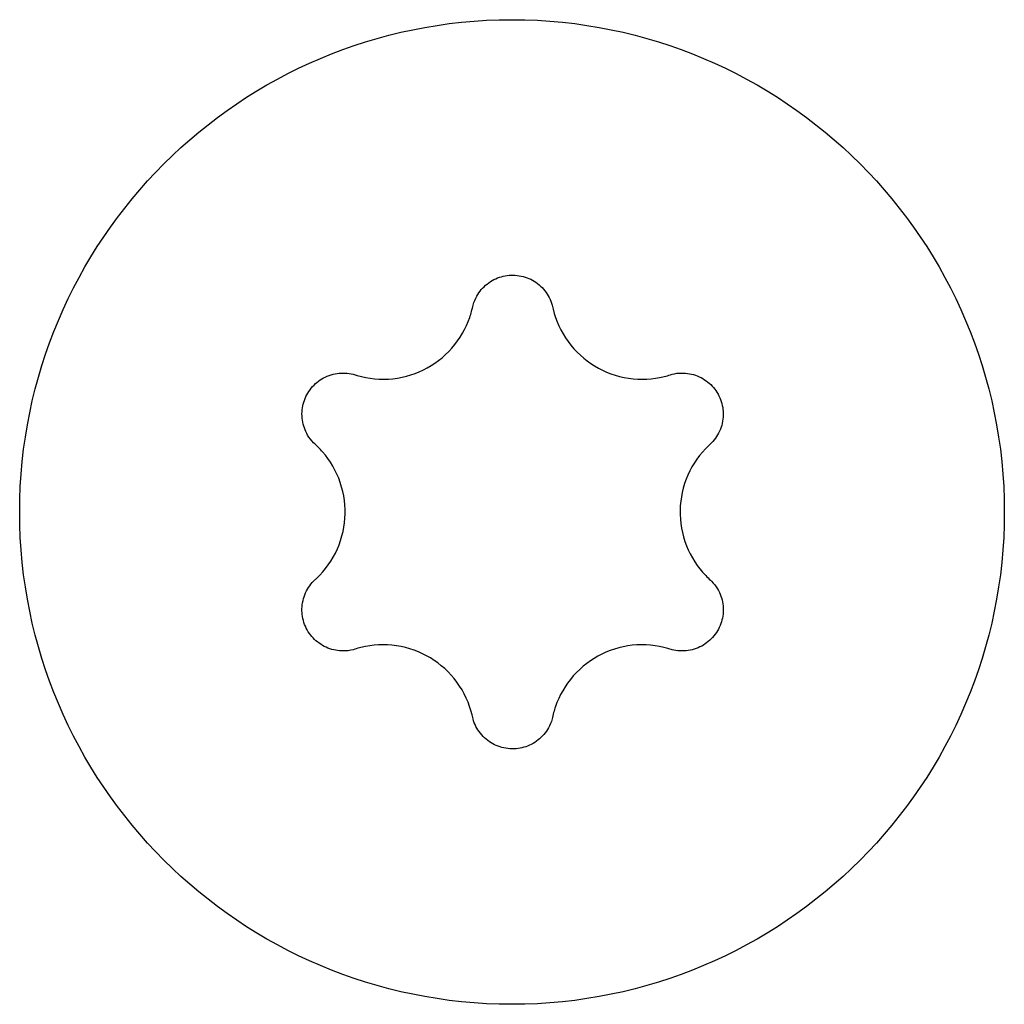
# Model space of a CAD drawing. Header units: millimetres. Extents: x -4.1 to 4.1, y -4.1 to 4.1.
import ezdxf

# ---------------------------------------------------------------- set-up
doc = ezdxf.new("R2010")
doc.units = ezdxf.units.MM

msp = doc.modelspace()

# ---------------------------------------------------------------- linework, layer by layer
msp.add_circle((0, 0), 4.1)
for points, knots in [([(-0.3245, 1.7236), (-0.317, 1.7503), (-0.3062, 1.7758), (-0.2724, 1.8354), (-0.2429, 1.8707), (-0.1718, 1.9269), (-0.1302, 1.9478), (-0.0475, 1.9712), (-0.0013, 1.9755), (0.0888, 1.9653), (0.1327, 1.9507), (0.2084, 1.9092), (0.2449, 1.8789), (0.3021, 1.8068), (0.3228, 1.7649), (0.3345, 1.7236)], [0.01877257, 0.01877257, 0.01877257, 0.01877257, 0.02695014, 0.02695014, 0.03995458, 0.03995458, 0.05295901, 0.05295901, 0.06580123, 0.06580123, 0.07864346, 0.07864346, 0.09196907, 0.09196907, 0.10529468, 0.10529468, 0.10529468, 0.10529468]), ([(-1.3229, 1.1472), (-1.234, 1.1166), (-1.1318, 1.1009), (-0.9279, 1.1127), (-0.8262, 1.1403), (-0.6515, 1.2258), (-0.5678, 1.2886), (-0.4334, 1.4414), (-0.3828, 1.5314), (-0.3408, 1.6535), (-0.3314, 1.6882), (-0.3245, 1.7236)], [0, 0, 0, 0, 0.029327, 0.029327, 0.0586541, 0.0586541, 0.0876925, 0.0876925, 0.1167309, 0.1167309, 0.1275835, 0.1275835, 0.1275835, 0.1275835]), ([(0.3345, 1.7236), (0.3524, 1.6315), (0.3899, 1.5353), (0.5017, 1.3649), (0.5761, 1.2908), (0.7374, 1.1819), (0.8338, 1.1406), (1.0337, 1.1004), (1.1372, 1.1016), (1.2641, 1.1262), (1.2988, 1.1354), (1.3329, 1.1472)], [0, 0, 0, 0, 0.0292641, 0.0292641, 0.0585282, 0.0585282, 0.0876338, 0.0876338, 0.1167394, 0.1167394, 0.1275938, 0.1275938, 0.1275938, 0.1275938]), ([(-1.6525, 0.5764), (-1.6718, 0.5963), (-1.6884, 0.6184), (-1.7232, 0.6775), (-1.7391, 0.7206), (-1.7522, 0.8103), (-1.7494, 0.8568), (-1.7284, 0.9401), (-1.709, 0.9823), (-1.6551, 1.0552), (-1.6205, 1.086), (-1.5467, 1.1308), (-1.5023, 1.1472), (-1.4112, 1.1606), (-1.3645, 1.1577), (-1.3229, 1.1472)], [0.01876886, 0.01876886, 0.01876886, 0.01876886, 0.0269439, 0.0269439, 0.03994689, 0.03994689, 0.05294989, 0.05294989, 0.06579239, 0.06579239, 0.07863489, 0.07863489, 0.09195893, 0.09195893, 0.10528296, 0.10528296, 0.10528296, 0.10528296]), ([(1.3329, 1.1472), (1.3598, 1.154), (1.3873, 1.1574), (1.4558, 1.1579), (1.5011, 1.1501), (1.5854, 1.1166), (1.6242, 1.0909), (1.6859, 1.0311), (1.7127, 0.9933), (1.7489, 0.9101), (1.7582, 0.8648), (1.7601, 0.7784), (1.7521, 0.7317), (1.7182, 0.6461), (1.6923, 0.6072), (1.6625, 0.5764)], [0.0187764, 0.0187764, 0.0187764, 0.0187764, 0.02695681, 0.02695681, 0.03996096, 0.03996096, 0.05296511, 0.05296511, 0.06580693, 0.06580693, 0.07864874, 0.07864874, 0.0919776, 0.0919776, 0.10530646, 0.10530646, 0.10530646, 0.10530646]), ([(-1.6525, -0.5764), (-1.5815, -0.5147), (-1.5168, -0.434), (-1.4251, -0.2515), (-1.3981, -0.1497), (-1.3849, 0.0444), (-1.3973, 0.1483), (-1.4625, 0.341), (-1.5152, 0.4298), (-1.5999, 0.5273), (-1.6252, 0.5527), (-1.6525, 0.5764)], [0, 0, 0, 0, 0.0293302, 0.0293302, 0.0586603, 0.0586603, 0.0876942, 0.0876942, 0.116728, 0.116728, 0.1275782, 0.1275782, 0.1275782, 0.1275782]), ([(1.6625, 0.5764), (1.5915, 0.5148), (1.5268, 0.434), (1.4351, 0.2515), (1.4081, 0.1497), (1.3949, -0.0444), (1.4074, -0.1483), (1.4725, -0.341), (1.5252, -0.4298), (1.6099, -0.5273), (1.6352, -0.5527), (1.6625, -0.5764)], [0, 0, 0, 0, 0.0293359, 0.0293359, 0.0586717, 0.0586717, 0.0877083, 0.0877083, 0.1167449, 0.1167449, 0.1275989, 0.1275989, 0.1275989, 0.1275989]), ([(-1.3229, -1.1472), (-1.3498, -1.154), (-1.3773, -1.1574), (-1.4458, -1.1579), (-1.4911, -1.1501), (-1.5754, -1.1166), (-1.6142, -1.0909), (-1.6759, -1.0311), (-1.7027, -0.9933), (-1.7389, -0.9101), (-1.7482, -0.8648), (-1.7501, -0.7784), (-1.7421, -0.7317), (-1.7082, -0.6461), (-1.6823, -0.6072), (-1.6525, -0.5764)], [0.01876896, 0.01876896, 0.01876896, 0.01876896, 0.0269443, 0.0269443, 0.03994558, 0.03994558, 0.05294687, 0.05294687, 0.06578924, 0.06578924, 0.07863161, 0.07863161, 0.09195732, 0.09195732, 0.10528302, 0.10528302, 0.10528302, 0.10528302]), ([(1.6625, -0.5764), (1.6818, -0.5963), (1.6984, -0.6184), (1.7332, -0.6775), (1.7491, -0.7206), (1.7622, -0.8103), (1.7594, -0.8568), (1.7384, -0.9401), (1.719, -0.9823), (1.6651, -1.0552), (1.6306, -1.0859), (1.5567, -1.1308), (1.5123, -1.1472), (1.4212, -1.1606), (1.3745, -1.1577), (1.3329, -1.1472)], [0.01877649, 0.01877649, 0.01877649, 0.01877649, 0.02695721, 0.02695721, 0.03995964, 0.03995964, 0.05296208, 0.05296208, 0.06580376, 0.06580376, 0.07864544, 0.07864544, 0.09197598, 0.09197598, 0.10530651, 0.10530651, 0.10530651, 0.10530651]), ([(-0.3245, -1.7236), (-0.3425, -1.6313), (-0.38, -1.5349), (-0.4923, -1.3642), (-0.567, -1.29), (-0.7284, -1.1815), (-0.8246, -1.1403), (-1.0241, -1.1004), (-1.1274, -1.1016), (-1.2541, -1.1262), (-1.2888, -1.1354), (-1.3229, -1.1472)], [0, 0, 0, 0, 0.0293362, 0.0293362, 0.0586723, 0.0586723, 0.0877029, 0.0877029, 0.1167336, 0.1167336, 0.1275833, 0.1275833, 0.1275833, 0.1275833]), ([(1.3329, -1.1472), (1.244, -1.1166), (1.1418, -1.1009), (0.9378, -1.1128), (0.8362, -1.1403), (0.6615, -1.2259), (0.5777, -1.2886), (0.4434, -1.4414), (0.3928, -1.5315), (0.3508, -1.6535), (0.3414, -1.6882), (0.3345, -1.7236)], [0, 0, 0, 0, 0.029339, 0.029339, 0.0586781, 0.0586781, 0.08771, 0.08771, 0.116742, 0.116742, 0.1275936, 0.1275936, 0.1275936, 0.1275936]), ([(0.3345, -1.7236), (0.327, -1.7503), (0.3162, -1.7758), (0.2824, -1.8354), (0.2529, -1.8707), (0.1818, -1.9269), (0.1402, -1.9478), (0.0575, -1.9712), (0.0113, -1.9755), (-0.0788, -1.9653), (-0.1227, -1.9507), (-0.1984, -1.9092), (-0.2349, -1.8789), (-0.2921, -1.8068), (-0.3128, -1.7649), (-0.3245, -1.7236)], [0.01877277, 0.01877277, 0.01877277, 0.01877277, 0.02695094, 0.02695094, 0.03995195, 0.03995195, 0.05295295, 0.05295295, 0.06579492, 0.06579492, 0.07863688, 0.07863688, 0.09196584, 0.09196584, 0.10529479, 0.10529479, 0.10529479, 0.10529479])]:
    msp.add_open_spline(points, degree=3, knots=knots)

doc.saveas('drawing.dxf')
